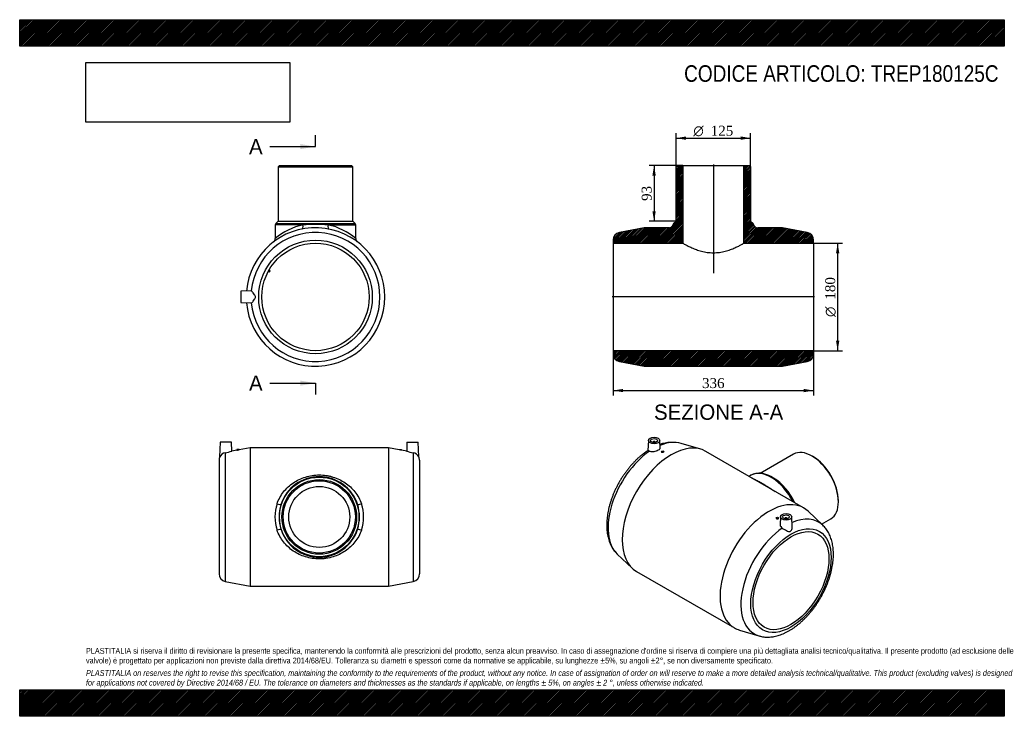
# Model space of a CAD drawing. Header units: millimetres. Extents: x 0 to 1650, y 0 to 1167.
import ezdxf
from ezdxf.enums import TextEntityAlignment as Align
from ezdxf.lldxf.tags import DXFTag

# ---------------------------------------------------------------- set-up
doc = ezdxf.new("R2010")
doc.units = ezdxf.units.MM
doc.header["$LTSCALE"] = 5.555556
for name, color, linetype in [('Default', 7, 'Continuous'), ('DV4_Default', 7, 'Continuous'), ('TREP180125C', 7, 'Continuous')]:
    doc.layers.add(name, color=color, linetype=linetype)
doc.styles.add('SEACAD_Solid_Edge_ANSI', font='seans.ttf')
doc.styles.add('SEACAD_Solid_Edge_ANSI1_Symbols', font='semeca1.ttf')
doc.styles.add('SEACAD_Times_New_Roman', font='times.ttf')
tags = doc.linetypes.add('CENTER2', pattern=[28.575, 19.05, -3.175, 3.175, -3.175]).pattern_tags.tags
tags[10:11] = [DXFTag(74, 4), DXFTag(75, 0), DXFTag(340, '0'), DXFTag(46, 0.0), DXFTag(50, 0.0), DXFTag(44, 0.0), DXFTag(45, 0.0)]
tags[8:9] = [DXFTag(74, 4), DXFTag(75, 0), DXFTag(340, '0'), DXFTag(46, 0.0), DXFTag(50, 0.0), DXFTag(44, 0.0), DXFTag(45, 0.0)]
tags[6:7] = [DXFTag(74, 4), DXFTag(75, 0), DXFTag(340, '0'), DXFTag(46, 0.0), DXFTag(50, 0.0), DXFTag(44, 0.0), DXFTag(45, 0.0)]
tags[4:5] = [DXFTag(74, 4), DXFTag(75, 0), DXFTag(340, '0'), DXFTag(46, 0.0), DXFTag(50, 0.0), DXFTag(44, 0.0), DXFTag(45, 0.0)]
doc.dimstyles.new('ANSImm', dxfattribs={"dimtxt": 16.666667, "dimasz": 16.666667, "dimexe": 8.333333, "dimexo": 0, "dimgap": 4.166667, "dimtad": 1, "dimdsep": 46, "dimtxsty": 'SEACAD_Times_New_Roman', "dimblk1": '_SE_FILLED', "dimblk2": '_SE_FILLED', "dimsah": 1, "dimcen": 8.333333, "dimazin": 0, "dimtfac": 0.85, "dimtdec": 3, "dimtofl": 0, "dimtmove": 0, "dimatfit": 3, "dimfxl": 1, "dimarcsym": 0})
picture_1 = doc.add_image_def('image1.jpg', size_in_pixel=(4302, 1260))

# ---------------------------------------------------------------- blocks, each defined once
blk = doc.blocks.new('SE')
at = {"layer": 'TREP180125C', "color": 7, "linetype": 'Continuous'}
for p, q in [((336, 458.9), (335.1, 434.5)), ((355, 458.9), (336, 458.9)), ((355.5, 444), (355, 458.9)), ((364, 445.7), (355.5, 444)), ((368, 446.6), (364, 446.6)), ((364, 446.6), (364, 445.7)), ((386, 449.9), (368, 446.4)), ((368, 446.5), (368, 446.6)), ((386, 449.9), (386, 217.9)), ((618, 449.9), (386, 449.9)), ((618, 449.9), (618, 217.9)), ((636, 446.4), (618, 449.9)), ((636, 446.6), (640, 446.6)), ((636, 446.6), (636, 446.5)), ((640, 445.7), (640, 446.6)), ((648.5, 444), (640, 445.7)), ((649, 458.9), (648.5, 444)), ((649, 458.9), (668, 458.9)), ((668.8, 434.5), (668, 458.9)), ((334, 429.2), (334, 238.7)), ((344.5, 441.5), (344.5, 225.9)), ((659.4, 441.5), (659.4, 225.9)), ((670, 429.2), (670, 238.7)), ((344.5, 225.9), (386, 217.9)), ((386, 217.9), (618, 217.9)), ((618, 217.9), (659.4, 225.9))]:
    blk.add_line(p, q, dxfattribs=at)
for radius in [66.6, 62.5, 60.5, 51.1]:
    blk.add_circle((502, 333.9), radius, dxfattribs=at)
for centre, radius, start, end in [((347, 429.2), 13, 155.5091, 180), ((346.6, 428.8), 12.8, 99.3541, 153.7016), ((322.6, 559.1), 119.7, 280.5621, 285.9667), ((681.4, 559.1), 119.7, 254.0333, 259.4379), ((657.4, 428.8), 12.8, 26.2984, 80.6459), ((657, 429.2), 13, 0, 24.4916), ((502, 333.9), 67.5, 18.2905, 161.7095), ((498.2, 333.9), 70.5, 161.7724, 198.2276), ((503.4, 333.9), 68.8, 162.667, 197.5595), ((503.4, 333.9), 68.8, 162.0674, 162.667), ((500.6, 333.9), 68.8, 17.5595, 17.9326), ((500.6, 333.9), 68.8, 342.3998, 17.5595), ((505.8, 333.9), 70.5, 341.7724, 18.2276), ((503.4, 333.9), 68.8, 197.5595, 197.9326), ((502, 333.9), 67.5, 198.2905, 341.7095), ((500.6, 333.9), 68.8, 342.0674, 342.3998), ((347, 238.7), 13, 180, 259.0793), ((657, 238.7), 13, 280.9207, 0)]:
    blk.add_arc(centre, radius, start, end, dxfattribs=at)
for centre, major_axis, start_param, end_param in [((431.2, 357.3), (-6.65, 2.2), 1.630488, 3.141593), ((572.7, 357.3), (6.65, 2.2), 3.141593, 4.652697), ((431.2, 310.5), (6.65, 2.2), 0, 1.511105), ((572.7, 310.5), (-6.65, 2.2), 4.772081, 6.283185)]:
    blk.add_ellipse(centre, major_axis=major_axis, ratio=0.180806, start_param=start_param, end_param=end_param, dxfattribs=at)
for points, knots in [([(364, 445.7), (364, 445.7), (364.2, 445.7), (364.9, 445.8), (365.4, 445.9), (366.5, 446.1), (367, 446.2), (367.7, 446.4), (368, 446.4), (368, 446.5), (368, 446.5), (368, 446.5)], [0.1275895, 0.1275895, 0.1275895, 0.1275895, 0.25, 0.25, 0.375, 0.375, 0.5, 0.5, 0.625, 0.625, 0.6277826, 0.6277826, 0.6277826, 0.6277826]), ([(640, 445.7), (640, 445.7), (639.8, 445.7), (639, 445.8), (638.5, 445.9), (637.5, 446.1), (637, 446.2), (636.2, 446.4), (636, 446.4), (636, 446.5), (636, 446.5), (636, 446.5)], [0.1275895, 0.1275895, 0.1275895, 0.1275895, 0.25, 0.25, 0.375, 0.375, 0.5, 0.5, 0.625, 0.625, 0.6277826, 0.6277826, 0.6277826, 0.6277826]), ([(431.2, 356), (432.5, 359.6), (434.1, 363.1), (437.8, 369.7), (439.9, 372.9), (444.5, 378.8), (447.1, 381.5), (452.5, 386.6), (455.5, 388.9), (461.7, 393.1), (464.9, 395), (471.7, 398.2), (475.3, 399.6), (482.6, 401.9), (486.4, 402.7), (494.1, 403.9), (498.1, 404.2), (505.9, 404.2), (509.8, 403.9), (515.6, 403), (517.5, 402.7), (521.3, 401.8), (523.1, 401.3), (528.6, 399.6), (532.2, 398.2), (539.1, 395), (542.3, 393.1), (548.5, 388.9), (551.4, 386.6), (556.9, 381.5), (559.5, 378.8), (564.1, 372.9), (566.2, 369.8), (569.9, 363.1), (571.4, 359.6), (572.7, 356)], [0, 0, 0, 0, 0.0625, 0.0625, 0.125, 0.125, 0.1875, 0.1875, 0.25, 0.25, 0.3125, 0.3125, 0.375, 0.375, 0.4375, 0.4375, 0.5, 0.5, 0.5625, 0.5625, 0.59375, 0.59375, 0.625, 0.625, 0.6875, 0.6875, 0.75, 0.75, 0.8125, 0.8125, 0.875, 0.875, 0.9375, 0.9375, 1, 1, 1, 1]), ([(572.7, 311.9), (571.4, 308.2), (569.9, 304.7), (566.2, 298.1), (564.1, 294.9), (559.4, 289), (556.9, 286.3), (551.4, 281.3), (548.5, 278.9), (539.2, 272.6), (532.5, 269.4), (521.4, 266), (517.6, 265.1), (511.8, 264.3), (509.9, 264), (506, 263.7), (504, 263.7), (498.1, 263.7), (494.2, 264), (486.5, 265.1), (482.7, 266), (475.3, 268.2), (471.8, 269.6), (464.9, 272.9), (461.6, 274.7), (455.5, 278.9), (452.5, 281.2), (447.1, 286.3), (444.5, 289.1), (439.9, 294.9), (437.8, 298.1), (434.1, 304.7), (432.5, 308.2), (431.2, 311.9)], [0, 0, 0, 0, 0.0625, 0.0625, 0.125, 0.125, 0.1875, 0.1875, 0.25, 0.25, 0.375, 0.375, 0.4375, 0.4375, 0.46875, 0.46875, 0.5, 0.5, 0.5625, 0.5625, 0.625, 0.625, 0.6875, 0.6875, 0.75, 0.75, 0.8125, 0.8125, 0.875, 0.875, 0.9375, 0.9375, 1, 1, 1, 1])]:
    blk.add_open_spline(points, degree=3, knots=knots, dxfattribs=at)
blk = doc.blocks.new('SE1')
at = {"layer": 'TREP180125C', "color": 7, "linetype": 'Continuous'}
for p, q in [((1053.5, 461.9), (1052.8, 445.1)), ((1061, 459.2), (1061, 458.7)), ((1065, 458.7), (1065, 459.2)), ((1073.1, 449.1), (1072.5, 461.9)), ((1141.2, 447.3), (1108.5, 457)), ((1075.5, 443.4), (1075.5, 442.7)), ((1079.5, 443.1), (1079.5, 443.4)), ((1313.7, 348.9), (1149.7, 443.6)), ((1296.6, 438.9), (1241, 406.9)), ((1329.2, 435), (1327.8, 435.8)), ((1225.3, 403.6), (1222.2, 401.8)), ((1263.5, 398.7), (1260.6, 400.4)), ((1372, 359.3), (1372, 360.9)), ((1267.8, 332.3), (1267.8, 332.1)), ((1271.8, 331.6), (1271.8, 332.3)), ((1274.8, 334.1), (1274.3, 321.4)), ((1282.3, 331.4), (1282.3, 330.9)), ((1286.3, 330.9), (1286.3, 331.4)), ((1294.5, 317.6), (1293.8, 334.1)), ((1345.9, 319.9), (1321.1, 343.4)), ((1343.8, 321.9), (1359.1, 330.7)), ((1001.5, 271.7), (1026.3, 248.2)), ((1033.7, 242.7), (1197.7, 148)), ((1206.2, 144.4), (1238.9, 134.6))]:
    blk.add_line(p, q, dxfattribs=at)
for centre, radius, start, end in [((1093.3, 396.6), 62.2, 75.907, 109.2791), ((1239.5, 376), 31.1, 66.3076, 116.4551)]:
    blk.add_arc(centre, radius, start, end, dxfattribs=at)
for centre, major_axis in [((1063, 461.8), (-9.5, 0)), ((1063, 461.8), (-5.75, 0)), ((1077.5, 443.4), (-2, 0)), ((1269.8, 332.3), (2, 0)), ((1284.3, 334), (9.5, 0)), ((1284.3, 334), (5.75, 0)), ((1292.5, 227.2), (-47.6, -82.5)), ((1292.5, 227.2), (-45, -77.9))]:
    blk.add_ellipse(centre, major_axis=major_axis, ratio=0.57735, dxfattribs=at)
for centre, major_axis, start_param, end_param in [((1091.7, 343.2), (-58, -100.5), 3.141593, 6.283185), ((1063, 459.2), (-2, 0), 2.647628, 6.283185), ((1063, 459.2), (-2, 0), 0, 0.493965), ((1062.3, 360.1), (-54, -93.5), 3.278451, 3.788577), ((1327.8, 384.8), (-31.3, 54.1), 3.141593, 6.283185), ((1062.3, 360.1), (-54, -93.5), 4.020312, 6.146327), ((1329.2, 385.6), (30.3, -52.4), 0.785398, 2.356194), ((1259.1, 345.1), (33.8, -58.5), 3.1314, 3.141593), ((1259.1, 345.1), (33.8, -58.5), 1.48166, 3.1314), ((1260.6, 346), (33.3, -57.7), 1.993515, 2.534396), ((1263.5, 347.7), (-31.3, 54.1), 4.561498, 5.497787), ((1260.6, 346), (33.3, -57.7), 1.451559, 1.993515), ((1255.7, 248.5), (-58, -100.5), 3.004734, 6.283185), ((1284.3, 331.4), (2, 0), 0, 3.635557), ((1284.3, 331.4), (2, 0), 5.789221, 6.283185), ((1285, 231.5), (-54, -93.5), 3.004734, 3.805801), ((1285, 231.5), (-54, -93.5), 4.020312, 6.420044), ((1255.7, 248.5), (-58, -100.5), 0, 0.136859)]:
    blk.add_ellipse(centre, major_axis=major_axis, ratio=0.57735, start_param=start_param, end_param=end_param, dxfattribs=at)
for points, knots in [([(1073.1, 449.1), (1073.1, 448.5), (1072.9, 447.9), (1071.9, 446.7), (1071.1, 446.1), (1069.1, 445), (1067.9, 444.4), (1065.3, 443.6), (1063.8, 443.3), (1061.1, 442.9), (1059.7, 442.9), (1057.2, 443.1), (1056.1, 443.4), (1055.2, 443.8)], [0.2592218, 0.2592218, 0.2592218, 0.2592218, 0.375, 0.375, 0.5, 0.5, 0.625, 0.625, 0.75, 0.75, 0.875, 0.875, 1, 1, 1, 1]), ([(1052.9, 445.2), (1052.2, 444.8), (1050.4, 443.6), (1047, 441.2), (1043, 438.1), (1039, 434.7), (1035, 431.2), (1031.2, 427.4), (1027.5, 423.5), (1023.8, 419.4), (1020.3, 415.2), (1016.9, 410.8), (1013.6, 406.3), (1010.4, 401.6), (1007.4, 396.9), (1004.5, 392), (1001.8, 387), (999.3, 382), (996.9, 376.9), (994.7, 371.8), (992.7, 366.6), (990.9, 361.5), (989.3, 356.3), (987.8, 351.1), (986.6, 345.9), (985.6, 340.7), (984.8, 335.6), (984.2, 330.5), (983.8, 325.5), (983.7, 320.6), (983.8, 315.7), (984.1, 311), (984.7, 306.4), (985.5, 301.9), (986.5, 297.6), (987.8, 293.4), (989.3, 289.5), (991.1, 285.7), (993, 282.2), (995.2, 278.9), (997.6, 275.8), (999.7, 273.4), (1001, 272.2), (1001.5, 271.7)], [0, 0, 0, 0, 0.01032, 0.035649, 0.060956, 0.086232, 0.111474, 0.13668, 0.161852, 0.186992, 0.212103, 0.23719, 0.262258, 0.28731, 0.312352, 0.33739, 0.362429, 0.387472, 0.412525, 0.437593, 0.462681, 0.487795, 0.51294, 0.53812, 0.56334, 0.588604, 0.613913, 0.639269, 0.66467, 0.690111, 0.715582, 0.741067, 0.766536, 0.791957, 0.81729, 0.842488, 0.867501, 0.892282, 0.916792, 0.941006, 0.964915, 0.988531, 1, 1, 1, 1]), ([(1055.2, 443.8), (1054.3, 444.2), (1053.7, 444.5), (1053, 444.9), (1052.8, 445.1), (1052.8, 445.2)], [0, 0, 0, 0, 0.125, 0.125, 0.2361024, 0.2361024, 0.2361024, 0.2361024]), ([(1079.5, 443.1), (1079.5, 442.9), (1079.3, 442.6), (1078.6, 442.2), (1078.1, 442), (1077, 441.9), (1076.5, 441.9), (1075.7, 442.2), (1075.5, 442.4), (1075.5, 442.6)], [0.5031986, 0.5031986, 0.5031986, 0.5031986, 0.625, 0.625, 0.75, 0.75, 0.875, 0.875, 1, 1, 1, 1]), ([(1226.5, 399.3), (1227.5, 398.9), (1228.6, 398.5), (1230.7, 397.5), (1231.6, 397), (1233.6, 396), (1234.6, 395.5), (1237.9, 393.7), (1240.3, 392.4), (1245.5, 389.4), (1248.3, 387.7), (1254, 384.2), (1257, 382.4), (1261.9, 379.2), (1263.9, 377.9), (1265.9, 376.6)], [0.3333953, 0.3333953, 0.3333953, 0.3333953, 0.375, 0.375, 0.40625, 0.40625, 0.4375, 0.4375, 0.5, 0.5, 0.5625, 0.5625, 0.625, 0.625, 0.6655385, 0.6655385, 0.6655385, 0.6655385]), ([(1267.8, 332.1), (1267.8, 331.7), (1268, 331.3), (1268.8, 330.7), (1269.3, 330.5), (1269.8, 330.5)], [0.751936, 0.751936, 0.751936, 0.751936, 0.875, 0.875, 1, 1, 1, 1]), ([(1269.8, 330.5), (1270.3, 330.4), (1270.9, 330.5), (1271.6, 330.9), (1271.8, 331.3), (1271.8, 331.6), (1271.8, 331.6), (1271.8, 331.6)], [0, 0, 0, 0, 0.125, 0.125, 0.25, 0.25, 0.2520326, 0.2520326, 0.2520326, 0.2520326]), ([(1239, 134.6), (1239.9, 134.4), (1241.7, 133.8), (1245, 133.2), (1248.8, 132.7), (1252.6, 132.6), (1256.5, 132.7), (1260.5, 133), (1264.6, 133.7), (1268.8, 134.6), (1272.9, 135.9), (1277.2, 137.4), (1281.4, 139.1), (1285.6, 141.2), (1289.8, 143.5), (1294, 146), (1298.2, 148.8), (1302.2, 151.9), (1306.3, 155.1), (1310.2, 158.5), (1314.1, 162.2), (1317.9, 166), (1321.6, 170), (1325.2, 174.2), (1328.7, 178.5), (1332.1, 182.9), (1335.3, 187.5), (1338.4, 192.2), (1341.3, 197.1), (1344.1, 202), (1346.7, 206.9), (1349.2, 212), (1351.5, 217.1), (1353.6, 222.2), (1355.5, 227.4), (1357.3, 232.6), (1358.8, 237.8), (1360.1, 243), (1361.3, 248.2), (1362.2, 253.3), (1362.9, 258.4), (1363.4, 263.5), (1363.6, 268.5), (1363.6, 273.3), (1363.4, 278.1), (1363, 282.8), (1362.3, 287.4), (1361.4, 291.8), (1360.2, 296), (1358.8, 300.1), (1357.2, 304), (1355.4, 307.6), (1353.3, 311), (1351.1, 314.3), (1348.6, 317.2), (1346.8, 319.1), (1345.9, 319.9), (1345.9, 319.9)], [0, 0, 0, 0, 0.011507, 0.028774, 0.046188, 0.063782, 0.081578, 0.099584, 0.117799, 0.136208, 0.154786, 0.173504, 0.192328, 0.211226, 0.230171, 0.249138, 0.268107, 0.287062, 0.305998, 0.32491, 0.343795, 0.362654, 0.381487, 0.400298, 0.419089, 0.437863, 0.456625, 0.475376, 0.494123, 0.512867, 0.531614, 0.550366, 0.569127, 0.587901, 0.606692, 0.625505, 0.644342, 0.663207, 0.682103, 0.701033, 0.719998, 0.738997, 0.758028, 0.777086, 0.796163, 0.81524, 0.834294, 0.853299, 0.872221, 0.891025, 0.909674, 0.928134, 0.946381, 0.964402, 0.982196, 0.99978, 1, 1, 1, 1]), ([(1274.3, 321.4), (1274.3, 321.2), (1274.3, 321), (1274.4, 319.8), (1274.7, 318.7), (1276, 316.8), (1276.8, 316), (1277.9, 315.2)], [0.7258264, 0.7258264, 0.7258264, 0.7258264, 0.75, 0.75, 0.875, 0.875, 1, 1, 1, 1]), ([(1277.9, 315.2), (1279, 314.5), (1280.2, 313.8), (1282.6, 312.4), (1283.8, 311.7), (1286.2, 310.6), (1287.3, 310), (1289, 309.6), (1289.5, 309.4), (1290.6, 309.4), (1291.2, 309.5), (1292.2, 310.1), (1292.6, 310.6), (1293.3, 311.6), (1293.6, 312.2), (1294.3, 314.1), (1294.5, 315.4), (1294.6, 317), (1294.6, 317.3), (1294.5, 317.6)], [0, 0, 0, 0, 0.125, 0.125, 0.25, 0.25, 0.375, 0.375, 0.4375, 0.4375, 0.5, 0.5, 0.5625, 0.5625, 0.625, 0.625, 0.75, 0.75, 0.7812125, 0.7812125, 0.7812125, 0.7812125])]:
    blk.add_open_spline(points, degree=3, knots=knots, dxfattribs=at)
blk = doc.blocks.new('SE2')
at = {"layer": 'TREP180125C', "color": 7, "linetype": 'Continuous'}
for p, q in [((435.2, 922.3), (433.2, 920.3)), ((433.2, 920.3), (558.2, 920.3)), ((433.2, 920.3), (433.2, 829.3)), ((435.2, 922.3), (556.2, 922.3)), ((558.2, 920.3), (556.2, 922.3)), ((558.2, 829.3), (558.2, 920.3)), ((433.2, 829.3), (429.1, 825.1)), ((429.1, 825.1), (562.3, 825.1)), ((433.2, 829.3), (558.2, 829.3)), ((562.3, 825.1), (558.2, 829.3)), ((474.5, 823), (428.2, 823)), ((428.2, 823), (428.2, 800.2)), ((516.9, 823), (563.2, 823)), ((563.2, 800.2), (563.2, 823)), ((416.8, 745.5), (418.5, 744.5)), ((419.5, 746.3), (417.8, 747.3)), ((418.5, 744.5), (419.5, 746.3)), ((388, 712.4), (370.7, 711.8)), ((370.7, 711.8), (370.7, 692.8)), ((370.7, 692.8), (388, 692.2))]:
    blk.add_line(p, q, dxfattribs=at)
for radius in [95.2, 90]:
    blk.add_circle((495.7, 702.3), radius, dxfattribs=at)
for centre, radius, start, end in [((431.2, 823), 3, 135, 180), ((560.2, 823), 3, 0, 45), ((495.7, 702.3), 116, 0, 175.1394), ((495.7, 702.3), 108, 185.3469, 174.6531), ((497.3, 718.7), 106.8, 102.2944, 130.2966), ((495.7, 490.3), 333.4, 86.3573, 93.6427), ((494.2, 718.7), 106.8, 49.7068, 77.7022), ((421.3, 800.1), 6.93, 309.3835, 0.5881), ((570.1, 800.1), 6.92, 179.2952, 230.8348), ((495.7, 702.3), 116, 184.8606, 360)]:
    blk.add_arc(centre, radius, start, end, dxfattribs=at)
for centre, major_axis, start_param, end_param in [((472.3, 823), (1.33, -6.87), 0, 1.511105), ((519.1, 823), (1.33, 6.87), 1.630488, 3.141593)]:
    blk.add_ellipse(centre, major_axis=major_axis, ratio=0.308663, start_param=start_param, end_param=end_param, dxfattribs=at)
for points in [[(388.2, 712.3), (388.1, 712.4), (388.1, 712.4), (388, 712.4)], [(388, 692.2), (388.1, 692.2), (388.1, 692.2), (388.2, 692.2)]]:
    blk.add_open_spline(points, degree=3, dxfattribs=at)
blk.add_open_spline([(388.2, 692.2), (388.4, 692.3), (388.9, 692.7), (390, 693.9), (390.8, 694.6), (392.2, 696.4), (393, 697.4), (394.1, 699), (394.4, 699.6), (395, 700.9), (395.1, 701.6), (395.1, 703), (395, 703.7), (394.4, 704.9), (394.1, 705.5), (393, 707.2), (392.2, 708.2), (390.7, 709.9), (390, 710.7), (388.9, 711.8), (388.4, 712.2), (388.2, 712.3)], degree=3, knots=[0, 0, 0, 0, 0.125, 0.125, 0.25, 0.25, 0.375, 0.375, 0.4375, 0.4375, 0.5, 0.5, 0.5625, 0.5625, 0.625, 0.625, 0.75, 0.75, 0.875, 0.875, 1, 1, 1, 1], dxfattribs=at)
blk = doc.blocks.new('SE4')
at = {"color": 7, "linetype": 'Continuous', "style": 'SEACAD_Solid_Edge_ANSI'}
blk.add_text('A', height=25.6, dxfattribs=at).set_placement((384.3, 966.9), align=Align.TOP_LEFT)
blk = doc.blocks.new('SE5')
at = {"color": 7, "linetype": 'Continuous', "style": 'SEACAD_Solid_Edge_ANSI'}
blk.add_text('A', height=25.6, dxfattribs=at).set_placement((384.3, 570.7), align=Align.TOP_LEFT)
blk = doc.blocks.new('SEANNOT_GROUP')
at = {"linetype": 'Continuous'}
blk.add_hatch(color=7, dxfattribs=at).paths.add_polyline_path([(470.2, 949.9), (495.7, 954.1), (470.2, 958.4)])
at = {"color": 7, "linetype": 'Continuous'}
blk.add_lwpolyline([(419, 954.1), (495.7, 954.1)], dxfattribs=at)
blk = doc.blocks.new('SEANNOT_GROUP1')
at = {"linetype": 'Continuous'}
blk.add_hatch(color=7, dxfattribs=at).paths.add_polyline_path([(470.2, 553.7), (495.7, 558), (470.2, 562.2)])
at = {"color": 7, "linetype": 'Continuous'}
blk.add_lwpolyline([(419, 558), (495.7, 558)], dxfattribs=at)
blk = doc.blocks.new('SE3')
at = {"layer": 'Default', "color": 7, "linetype": 'CENTER2'}
for p, q in [((495.7, 954.1), (495.7, 973.3)), ((495.7, 558), (495.7, 538.8))]:
    blk.add_line(p, q, dxfattribs=at)
at = {"layer": 'Default', "color": 7, "linetype": 'CENTER2', "const_width": 0.0001}
blk.add_lwpolyline([(495.7, 954.1), (495.7, 558)], dxfattribs=at)
at = {"layer": 'Default'}
for name in ['SE4', 'SEANNOT_GROUP', 'SE5', 'SEANNOT_GROUP1']:
    blk.add_blockref(name, (0, 0), dxfattribs=at)
blk = doc.blocks.new('SE6')
at = {"layer": 'TREP180125C', "linetype": 'Continuous'}
h = blk.add_hatch(dxfattribs=at)
h.set_pattern_fill('LINE', scale=0.629921, angle=45, style=0)
edge = h.paths.add_edge_path()
edge.add_line((1088.2, 818.3), (1046.4, 818.3))
edge.add_line((1046.4, 818.3), (1005, 810.3))
edge.add_arc((1007.4, 797.5), 13, 100.9207, 180)
edge.add_line((994.4, 797.5), (994.4, 792.3))
edge.add_line((994.4, 792.3), (1111.3, 792.3))
edge.add_line((1111.3, 792.3), (1111.3, 922.3))
edge.add_line((1111.3, 922.3), (1101.9, 922.3))
edge.add_line((1101.9, 922.3), (1099.9, 920.3))
edge.add_line((1099.9, 920.3), (1099.9, 829.3))
edge.add_line((1099.9, 829.3), (1095.8, 825.1))
edge.add_arc((1097.9, 823), 3, 135, 167.0404)
edge.add_arc((1088.2, 825.3), 7, 270, 347.0404, ccw=False)
h = blk.add_hatch(dxfattribs=at)
h.set_pattern_fill('LINE', scale=0.629921, angle=45, style=0)
edge = h.paths.add_edge_path()
edge.add_line((1319.9, 810.3), (1278.4, 818.3))
edge.add_line((1278.4, 818.3), (1236.7, 818.3))
edge.add_arc((1236.7, 825.3), 7, 192.9596, 270, ccw=False)
edge.add_arc((1226.9, 823), 3, 12.9596, 45)
edge.add_line((1229.1, 825.1), (1224.9, 829.3))
edge.add_line((1224.9, 829.3), (1224.9, 920.3))
edge.add_line((1224.9, 920.3), (1222.9, 922.3))
edge.add_line((1222.9, 922.3), (1213.5, 922.3))
edge.add_line((1213.5, 922.3), (1213.5, 792.3))
edge.add_line((1213.5, 792.3), (1330.4, 792.3))
edge.add_line((1330.4, 792.3), (1330.4, 797.5))
edge.add_arc((1317.4, 797.5), 13, 0, 79.0793)
h = blk.add_hatch(dxfattribs=at)
h.set_pattern_fill('LINE', scale=0.629921, angle=45, style=0)
edge = h.paths.add_edge_path()
edge.add_line((994.4, 612.3), (994.4, 607))
edge.add_arc((1007.4, 607), 13, 180, 259.0793)
edge.add_line((1005, 594.3), (1046.4, 586.3))
edge.add_line((1046.4, 586.3), (1278.4, 586.3))
edge.add_line((1278.4, 586.3), (1319.9, 594.3))
edge.add_arc((1317.4, 607), 13, 280.9207, 360)
edge.add_line((1330.4, 607), (1330.4, 612.3))
edge.add_line((1330.4, 612.3), (994.4, 612.3))
at = {"layer": 'DV4_Default', "color": 7, "linetype": 'CENTER2'}
for p, q in [((1162.4, 924), (1162.4, 742.1)), ((1332.2, 702.3), (992.7, 702.3))]:
    blk.add_line(p, q, dxfattribs=at)
at = {"layer": 'TREP180125C', "color": 7, "linetype": 'Continuous'}
for p, q in [((1099.9, 920.3), (1101.9, 922.3)), ((1099.9, 829.3), (1099.9, 920.3)), ((1101.9, 922.3), (1111.3, 922.3)), ((1111.3, 922.3), (1213.5, 922.3)), ((1111.3, 922.3), (1111.3, 792.3)), ((1213.5, 792.3), (1213.5, 922.3)), ((1213.5, 922.3), (1222.9, 922.3)), ((1222.9, 922.3), (1224.9, 920.3)), ((1224.9, 920.3), (1224.9, 829.3)), ((1095.8, 825.1), (1099.9, 829.3)), ((1224.9, 829.3), (1229.1, 825.1)), ((1046.4, 818.3), (1005, 810.3)), ((1088.2, 818.3), (1046.4, 818.3)), ((1278.4, 818.3), (1236.7, 818.3)), ((1319.9, 810.3), (1278.4, 818.3)), ((994.4, 797.5), (994.4, 792.3)), ((994.4, 792.3), (994.4, 612.3)), ((994.4, 792.3), (1111.3, 792.3)), ((1213.5, 792.3), (1330.4, 792.3)), ((1330.4, 792.3), (1330.4, 797.5)), ((1330.4, 792.3), (1330.4, 612.3)), ((994.4, 612.3), (994.4, 607)), ((1330.4, 612.3), (994.4, 612.3)), ((1330.4, 607), (1330.4, 612.3)), ((1005, 594.3), (1046.4, 586.3)), ((1278.4, 586.3), (1319.9, 594.3)), ((1046.4, 586.3), (1278.4, 586.3))]:
    blk.add_line(p, q, dxfattribs=at)
for centre, radius, start, end in [((1097.9, 823), 3, 135, 167.0404), ((1226.9, 823), 3, 12.9596, 45), ((1007.4, 797.5), 13, 100.9207, 180), ((1088.2, 825.3), 7, 270, 347.0404), ((1236.7, 825.3), 7, 192.9596, 270), ((1317.4, 797.5), 13, 0, 79.0793), ((1007.4, 607), 13, 180, 259.0793), ((1317.4, 607), 13, 280.9207, 0)]:
    blk.add_arc(centre, radius, start, end, dxfattribs=at)
blk.add_open_spline([(1111.3, 792.3), (1111.3, 792.3), (1111.7, 792.1), (1113, 791.3), (1114.1, 790.7), (1116.7, 789.3), (1118.2, 788.5), (1122, 786.7), (1124.1, 785.7), (1128.7, 783.7), (1131.2, 782.6), (1136.7, 780.7), (1139.6, 779.7), (1145.7, 778.2), (1148.9, 777.5), (1155.6, 776.6), (1159, 776.3), (1165.9, 776.3), (1169.3, 776.6), (1175.9, 777.5), (1179.2, 778.2), (1185.3, 779.7), (1188.3, 780.7), (1193.7, 782.6), (1196.2, 783.7), (1200.9, 785.7), (1203, 786.7), (1206.7, 788.5), (1208.2, 789.3), (1210.2, 790.4), (1210.8, 790.7), (1211.8, 791.3), (1212.2, 791.5), (1213.2, 792.1), (1213.5, 792.3), (1213.5, 792.3)], degree=3, knots=[0, 0, 0, 0, 0.0625, 0.0625, 0.125, 0.125, 0.1875, 0.1875, 0.25, 0.25, 0.3125, 0.3125, 0.375, 0.375, 0.4375, 0.4375, 0.5, 0.5, 0.5625, 0.5625, 0.625, 0.625, 0.6875, 0.6875, 0.75, 0.75, 0.8125, 0.8125, 0.875, 0.875, 0.90625, 0.90625, 0.9375, 0.9375, 1, 1, 1, 1], dxfattribs=at)
blk = doc.blocks.new('DMBLK19')
at = {"layer": 'Default', "linetype": 'Continuous'}
for points in [[(1011.1, 542.8), (1011.1, 548.3), (994.4, 545.6)], [(1313.8, 542.8), (1330.4, 545.6), (1313.8, 548.3)]]:
    blk.add_hatch(color=7, dxfattribs=at).paths.add_polyline_path(points)
at = {"layer": 'Default', "color": 7, "linetype": 'Continuous'}
for p, q in [((994.4, 612.3), (994.4, 537.2)), ((1330.4, 612.3), (1330.4, 537.2)), ((994.4, 545.6), (1330.4, 545.6))]:
    blk.add_line(p, q, dxfattribs=at)
at = {"layer": 'Default', "color": 7, "linetype": 'Continuous', "style": 'SEACAD_Times_New_Roman'}
blk.add_text('336', height=16.67, dxfattribs=at).set_placement((1143.5, 566.4), align=Align.TOP_LEFT)
blk = doc.blocks.new('_SE_FILLED')
at = {"color": 0}
blk.add_line((0, 0), (-1, 0), dxfattribs=at)
blk.add_solid([(0, 0), (-1, -0.1665), (-1, 0.1665), (0, 0)], dxfattribs=at)
blk = doc.blocks.new('GDimGGroup')
at = {"layer": 'Default', "linetype": 'Continuous'}
for points in [[(1373.5, 775.6), (1370.7, 792.3), (1368, 775.6)], [(1373.5, 628.9), (1368, 628.9), (1370.7, 612.3)]]:
    blk.add_hatch(color=7, dxfattribs=at).paths.add_polyline_path(points)
at = {"layer": 'Default', "color": 7, "linetype": 'Continuous'}
for p, q in [((1330.4, 792.3), (1379.1, 792.3)), ((1370.7, 792.3), (1370.7, 612.3)), ((1330.4, 612.3), (1379.1, 612.3))]:
    blk.add_line(p, q, dxfattribs=at)
for s, height, style, p in [('180', 16.67, 'SEACAD_Times_New_Roman', (1349.9, 697.8)), ('O', 16.7, 'SEACAD_Solid_Edge_ANSI1_Symbols', (1349.9, 668.8))]:
    blk.add_text(s, height=height, rotation=90, dxfattribs=dict(at, style=style)).set_placement(p, align=Align.TOP_LEFT)
blk = doc.blocks.new('GDimGGroup1')
at = {"layer": 'Default', "linetype": 'Continuous'}
for points in [[(1116.6, 971.1), (1099.9, 968.3), (1116.6, 965.5)], [(1208.3, 971.1), (1208.3, 965.5), (1224.9, 968.3)]]:
    blk.add_hatch(color=7, dxfattribs=at).paths.add_polyline_path(points)
at = {"layer": 'Default', "color": 7, "linetype": 'Continuous'}
for p, q in [((1099.9, 920.3), (1099.9, 976.6)), ((1224.9, 920.3), (1224.9, 976.6)), ((1099.9, 968.3), (1224.9, 968.3))]:
    blk.add_line(p, q, dxfattribs=at)
for s, height, style, p in [('O', 16.7, 'SEACAD_Solid_Edge_ANSI1_Symbols', (1129, 989.1)), ('125', 16.67, 'SEACAD_Times_New_Roman', (1158, 989.1))]:
    blk.add_text(s, height=height, dxfattribs=dict(at, style=style)).set_placement(p, align=Align.TOP_LEFT)
blk = doc.blocks.new('DMBLK20')
at = {"layer": 'Default', "linetype": 'Continuous'}
for points in [[(1060.3, 905.6), (1065.9, 905.6), (1063.1, 922.3)], [(1060.3, 845.9), (1063.1, 829.3), (1065.9, 845.9)]]:
    blk.add_hatch(color=7, dxfattribs=at).paths.add_polyline_path(points)
at = {"layer": 'Default', "color": 7, "linetype": 'Continuous'}
for p, q in [((1111.3, 922.3), (1054.8, 922.3)), ((1063.1, 922.3), (1063.1, 829.3)), ((1099.9, 829.3), (1054.8, 829.3))]:
    blk.add_line(p, q, dxfattribs=at)
at = {"layer": 'Default', "color": 7, "linetype": 'Continuous', "style": 'SEACAD_Times_New_Roman'}
blk.add_text('93', height=16.67, rotation=90, dxfattribs=at).set_placement((1042.3, 863.1), align=Align.TOP_LEFT)

msp = doc.modelspace()

# ---------------------------------------------------------------- hatches: boundary and pattern name
at = {"layer": 'Default', "linetype": 'Continuous'}
h = msp.add_hatch(dxfattribs=at)
h.set_pattern_fill('LINE', scale=0.629921, angle=45, style=0)
h.paths.add_polyline_path([(1650, 1122.222), (1650, 1166.667), (0, 1166.667), (0, 1122.222)])
for points in [[(1650, 1122.222), (1650, 1166.667), (0, 1166.667), (0, 1122.222)], [(1650, 0), (1650, 44.444), (0, 44.444), (0, 0)]]:
    msp.add_hatch(color=7, dxfattribs=at).paths.add_polyline_path(points)
h = msp.add_hatch(dxfattribs=at)
h.set_pattern_fill('LINE', scale=0.629921, angle=45, style=0)
h.paths.add_polyline_path([(1650, 0), (1650, 44.444), (0, 44.444), (0, 0)])

# ---------------------------------------------------------------- linework, layer by layer
at = {"layer": 'Default', "color": 7, "linetype": 'Continuous'}
for p, q in [((0, 1166.667), (1650, 1166.667)), ((0, 1122.222), (0, 1166.667)), ((1650, 1166.667), (1650, 1122.222)), ((1650, 1122.222), (0, 1122.222)), ((0, 44.444), (1650, 44.444)), ((0, 0), (0, 44.444)), ((1650, 44.444), (1650, 0)), ((1650, 0), (0, 0))]:
    msp.add_line(p, q, dxfattribs=at)

# ---------------------------------------------------------------- block references
at = {"layer": 'Default'}
for name in ['GDimGGroup1', 'SE3', 'SE6', 'SE2', 'GDimGGroup', 'SE1', 'SE']:
    msp.add_blockref(name, (0, 0), dxfattribs=at)

# ---------------------------------------------------------------- texts
at = {"layer": 'Default', "color": 7, "linetype": 'Continuous', "style": 'SEACAD_Solid_Edge_ANSI'}
msp.add_text('SEZIONE A-A', height=25.55556, dxfattribs=at).set_placement((1063, 522.157), align=Align.TOP_LEFT)
at = {"layer": 'Default', "attachment_point": 1}
for s, insert, char_height, width in [('{\\fArial Narrow|b0||i0||c0|p34;\\C7;\\H27.77777778;\\W1.;CODICE ARTICOLO: TREP180125C}', (1113.462, 1090.402), 27.77778, 535.79648), ("{\\fArial Narrow|b0||i0||c0|p34;\\C7;\\H9.722222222;\\W1.;PLASTITALIA si riserva il diritto di revisionare la presente specifica, mantenendo la conformità alle prescrizioni del prodotto, senza alcun preavviso. In caso di assegnazione d'ordine si riserva di compiere una più dettagliata analisi tecnico/qualitativa. Il presente prodotto (ad esclusione delle \\P}{\\fArial Narrow|b0||i0||c0|p34;\\C7;\\H9.722222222;\\W1.;valvole) è progettato per applicazioni non previste dalla direttiva 2014/68/EU. Tolleranza su diametri e spessori come da normative se applicabile, su lunghezze ±5%, su angoli ±2°, se non diversamente specificato.\\P}{\\fArial Narrow|b0||i0||c0|p34;\\C7;\\H2.777777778;\\W1.;   \\P}{\\fArial Narrow|b0||i1||c0|p34;\\C7;\\H9.722222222;\\W1.;PLASTITALIA on reserves the right to revise this specification, maintaining the conformity to the requirements of the product, without any notice. In case of assignation of order on will reserve to make a more detailed analysis technical/qualitative. This product (excluding valves) is designed \\P}{\\fArial Narrow|b0||i1||c0|p34;\\C7;\\H9.722222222;\\W1.;for applications not covered by Directive 2014/68 / EU. The tolerance on diameters and thicknesses as the standards if applicable, on lengths ± 5%, on angles ± 2 °, unless otherwise indicated.\\P}", (111.111, 114.458), 9.722222, 1427.77778)]:
    msp.add_mtext(s, dxfattribs=dict(at, insert=insert, char_height=char_height, width=width))

# ---------------------------------------------------------------- dimensions: what is measured, and where the dimension line sits
at = {"layer": 'Default', "color": 7, "linetype": 'Continuous'}
for base, p1, p2, angle, picture, middle, dimtype in [((1063.118, 829.261), (1111.341, 922.261), (1099.941, 829.261), 90, 'DMBLK20', (1063.118, 875.761), 160), ((994.441, 545.552), (994.441, 612.261), (1330.441, 612.261), 0, 'DMBLK19', (1162.441, 545.552), 161)]:
    dim = msp.add_linear_dim(base=base, p1=p1, p2=p2, angle=angle, text='\\A1;<>', dimstyle='ANSImm', dxfattribs=at)
    dim.commit()
    dim.dimension.update_dxf_attribs({"geometry": picture, "text_midpoint": middle, "dimtype": dimtype})

# ---------------------------------------------------------------- pictures from other files: only their frames are drawn
image = msp.add_image(picture_1, insert=(111.111, 995.018), size_in_units=(341.429, 100))
image.dxf.flags = 7

doc.saveas('drawing.dxf')
